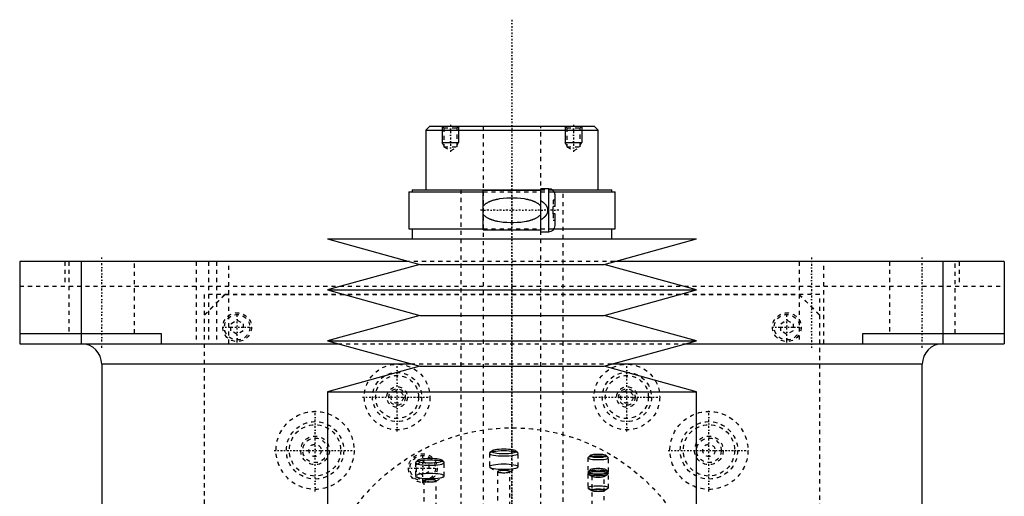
# Model space of a CAD drawing. Extents: x -120 to 120, y -123 to 447.
# Tile 11 of 11: x -120 to 120, y 331 to 447. Entities that reach past the tile are written whole.
import ezdxf

# ---------------------------------------------------------------- set-up
doc = ezdxf.new("R2010")
doc.units = 0
doc.linetypes.add('CENTER', pattern=[1.5, 0.45, -0.5, 0.05, -0.5])
doc.linetypes.add('DASHED', pattern=[2, 1, -1])
for name, color, linetype in [('AM_0', 7, 'CONTINUOUS'), ('AM_10', 7, 'CONTINUOUS'), ('AM_3', 7, 'DASHED'), ('AM_7', 7, 'CENTER')]:
    doc.layers.add(name, color=color, linetype=linetype)

msp = doc.modelspace()

# ---------------------------------------------------------------- linework, layer by layer
at = {"layer": 'AM_0', "color": 7, "linetype": 'CONTINUOUS'}
for p, q in [((-20, 421), (-21, 420)), ((-20, 421), (20, 421)), ((21, 420), (20, 421)), ((-21, 420), (-21, 405.5)), ((-21, 420), (21, 420)), ((21, 405.5), (21, 420)), ((9, 405.75), (7, 405.75)), ((7, 395.25), (7, 405.75)), ((9, 395.25), (9, 405.75)), ((-25.15, 405), (-25.15, 396)), ((-25.15, 405), (-7, 405)), ((-24.35, 405.5), (-24.35, 405)), ((-24.35, 405.5), (7, 405.5)), ((7, 405.3), (-7, 405.3)), ((-7, 395.7), (-7, 405.3)), ((9.83, 405.5), (24.35, 405.5)), ((10.3, 405), (25.15, 405)), ((10.5, 401.4), (10.5, 404.25)), ((24.35, 405), (24.35, 405.5)), ((25.15, 396), (25.15, 405)), ((10.5, 401.4), (10, 401.4)), ((10, 399.6), (10, 401.4)), ((10.5, 399.6), (10, 399.6)), ((10.5, 396.75), (10.5, 399.6)), ((-25.15, 396), (-7, 396)), ((-24.35, 396), (-24.35, 393.5)), ((-7, 395.7), (7, 395.7)), ((7, 395.25), (9, 395.25)), ((10.3, 396), (25.15, 396)), ((24.35, 393.5), (24.35, 396)), ((-45, 393.5), (-22.5, 387.3)), ((-45, 393.5), (45, 393.5)), ((22.5, 387.3), (45, 393.5)), ((-25.04, 388), (-120, 388)), ((-120, 388), (-120, 368)), ((-105, 388), (-105, 368)), ((-22.5, 387.3), (-45, 381.1)), ((-22.5, 387.3), (22.5, 387.3)), ((45, 381.1), (22.5, 387.3)), ((120, 388), (25.04, 388)), ((105, 388), (105, 368)), ((120, 388), (120, 368)), ((-45, 381.1), (-22.5, 374.9)), ((-45, 381.1), (45, 381.1)), ((22.5, 374.9), (45, 381.1)), ((-22.5, 374.9), (-45, 368.7)), ((-22.5, 374.9), (22.5, 374.9)), ((45, 368.7), (22.5, 374.9)), ((-120, 370.5), (-85.5, 370.5)), ((-85.5, 370.5), (-85.5, 368)), ((85.5, 368), (85.5, 370.5)), ((85.5, 370.5), (120, 370.5)), ((-120, 368), (-42.46, 368)), ((-45, 368.7), (-22.5, 362.5)), ((-45, 368.7), (45, 368.7)), ((22.5, 362.5), (45, 368.7)), ((42.46, 368), (120, 368)), ((-100, 363), (-100, 25)), ((-24.34, 363), (-100, 363)), ((-22.5, 362.5), (-45, 356.3)), ((-22.5, 362.5), (22.5, 362.5)), ((45, 356.3), (22.5, 362.5)), ((100, 363), (24.34, 363)), ((100, 25), (100, 363)), ((-45, 356.3), (-45, 306.25)), ((-45, 356.3), (45, 356.3)), ((45, 306.25), (45, 356.3))]:
    msp.add_line(p, q, dxfattribs=at)
for centre, radius, start, end in [((9, 404.25), 1.5, 0, 90), ((9, 396.75), 1.5, 270, 0), ((-105, 363), 5, 0, 90), ((105, 363), 5, 90, 180)]:
    msp.add_arc(centre, radius, start, end, dxfattribs=at)
at = {"layer": 'AM_10', "color": 7, "linetype": 'CONTINUOUS'}
for p, q in [((-17, 421), (-17, 417)), ((-13, 421), (-13, 417)), ((13, 421), (13, 417)), ((17, 421), (17, 417)), ((-16.62, 416.34), (-17, 417)), ((-17, 417), (-13, 417)), ((-13.38, 416.34), (-13, 417)), ((13.38, 416.34), (13, 417)), ((13, 417), (17, 417)), ((16.62, 416.34), (17, 417))]:
    msp.add_line(p, q, dxfattribs=at)
at = {"layer": 'AM_3', "color": 6, "linetype": 'DASHED'}
for p, q in [((-17, 421), (-16.62, 420.62)), ((-16.62, 420.62), (-16.62, 415.94)), ((-16.62, 420.62), (-13.38, 420.62)), ((-13.38, 420.62), (-13, 421)), ((-13.38, 415.94), (-13.38, 420.62)), ((-7, 421), (-7, -97.5)), ((7, -97.5), (7, 421)), ((13, 421), (13.38, 420.62)), ((13.38, 420.62), (13.38, 415.94)), ((13.38, 420.62), (16.62, 420.62)), ((16.62, 420.62), (17, 421)), ((16.62, 415.94), (16.62, 420.62)), ((-16.62, 415.94), (-15, 415)), ((-16.62, 415.94), (-13.38, 415.94)), ((-15, 415), (-13.38, 415.94)), ((13.38, 415.94), (15, 415)), ((13.38, 415.94), (16.62, 415.94)), ((15, 415), (16.62, 415.94)), ((-12.5, 405.5), (-12.5, -56.5)), ((-7, 405), (10.3, 405)), ((7, 405.5), (9.83, 405.5)), ((12.5, -56.5), (12.5, 405.5)), ((10.5, 403), (10, 403)), ((10, 403), (10, 401.4)), ((10, 399.6), (10, 398)), ((10.5, 398), (10, 398)), ((-7, 396), (10.3, 396)), ((-108.97, 388), (-108.97, 382)), ((-108, 388), (-108, 370.5)), ((-92, 370.5), (-92, 388)), ((-77, 388), (-77, 368)), ((-74, 388), (-74, 368)), ((-72, 388), (-72, 368)), ((-69, 368), (-69, 388)), ((25.04, 388), (-25.04, 388)), ((70, 388), (70, 368)), ((76, 368), (76, 388)), ((92, 388), (92, 370.5)), ((108, 370.5), (108, 388)), ((108.97, 388), (108.97, 382)), ((-120, 382), (120, 382)), ((75, 380), (-75, 380)), ((-75, 375), (-70, 380)), ((-75, 380), (-75, 68)), ((-74.95, 374.95), (-69.95, 379.95)), ((-69.95, 379.95), (69.95, 379.95)), ((69.95, 379.95), (74.95, 374.95)), ((70, 380), (75, 375)), ((75, 68), (75, 380)), ((-74.95, 69.05), (-74.95, 374.95)), ((74.95, 374.95), (74.95, 69.05)), ((-68.5, 372.87), (-67, 373.73)), ((-68.5, 371.13), (-68.5, 372.87)), ((-67, 373.73), (-65.5, 372.87)), ((-65.5, 372.87), (-65.5, 371.13)), ((65.5, 372.87), (67, 373.73)), ((65.5, 371.13), (65.5, 372.87)), ((67, 373.73), (68.5, 372.87)), ((68.5, 372.87), (68.5, 371.13)), ((-67, 370.27), (-68.5, 371.13)), ((-65.5, 371.13), (-67, 370.27)), ((67, 370.27), (65.5, 371.13)), ((68.5, 371.13), (67, 370.27)), ((-42.46, 368), (42.46, 368)), ((24.34, 363), (-24.34, 363)), ((-5.5, 341.26), (-5.5, 338.01)), ((-4.95, 341.85), (-5.45, 341.37)), ((1.45, 341.37), (0.95, 341.85)), ((1.5, 338.01), (1.5, 341.26)), ((-23.5, 339), (-23.5, 335.75)), ((-22.95, 339.59), (-23.45, 339.11)), ((-23.25, 338.54), (-21.75, 339.4)), ((-23.25, 336.81), (-23.25, 338.54)), ((-21.75, 339.4), (-20.25, 338.54)), ((-20.25, 338.54), (-20.25, 336.81)), ((-16.55, 339.11), (-17.05, 339.59)), ((-16.5, 335.75), (-16.5, 339)), ((18.5, 340.19), (18.5, 332.87)), ((19.03, 340.74), (18.54, 340.26)), ((23.46, 340.26), (22.97, 340.74)), ((23.5, 332.87), (23.5, 340.19)), ((-21.75, 335.94), (-23.25, 336.81)), ((-20.25, 336.81), (-21.75, 335.94)), ((-5.35, 337.83), (-3.43, 336.75)), ((-3.5, 336.83), (-3.5, 326.49)), ((-0.57, 336.75), (1.35, 337.83)), ((-0.5, 326.49), (-0.5, 336.83)), ((19.03, 337.27), (18.54, 336.79)), ((18.61, 336.22), (19.57, 335.68)), ((22.43, 335.68), (23.39, 336.22)), ((23.46, 336.79), (22.97, 337.27)), ((-23.35, 335.57), (-21.43, 334.49)), ((-21.5, 334.57), (-21.5, 324.23)), ((-18.57, 334.49), (-16.65, 335.57)), ((-18.5, 324.23), (-18.5, 334.57)), ((19.5, 335.75), (19.5, 325.88)), ((22.5, 325.88), (22.5, 335.75)), ((18.61, 332.74), (19.57, 332.2)), ((22.43, 332.2), (23.39, 332.74))]:
    msp.add_line(p, q, dxfattribs=at)
for points in [[(-5.5, 341.26), (-5.43, 341.14), (-5.23, 341.03), (-4.91, 340.92), (-4.47, 340.83), (-3.94, 340.76), (-3.34, 340.7), (-2.68, 340.66), (-2, 340.65), (-1.32, 340.66), (-0.66, 340.7), (-0.06, 340.76), (0.47, 340.83), (0.91, 340.92), (1.23, 341.03), (1.43, 341.14), (1.5, 341.26), (1.43, 341.38), (1.23, 341.49), (0.91, 341.6), (0.47, 341.69), (-0.06, 341.77), (-0.66, 341.82), (-1.32, 341.86), (-2, 341.87), (-2.68, 341.86), (-3.34, 341.82), (-3.94, 341.77), (-4.47, 341.69), (-4.91, 341.6), (-5.23, 341.49), (-5.43, 341.38)], [(-5, 341.75), (-4.94, 341.65), (-4.77, 341.55), (-4.49, 341.46), (-4.12, 341.38), (-3.67, 341.32), (-3.15, 341.27), (-2.59, 341.24), (-2, 341.23), (-1.41, 341.24), (-0.85, 341.27), (-0.33, 341.32), (0.12, 341.38), (0.49, 341.46), (0.77, 341.55), (0.94, 341.65), (1, 341.75), (0.94, 341.85), (0.77, 341.95), (0.49, 342.04), (0.12, 342.12), (-0.33, 342.19), (-0.85, 342.23), (-1.41, 342.26), (-2, 342.27), (-2.59, 342.26), (-3.15, 342.23), (-3.67, 342.19), (-4.12, 342.12), (-4.49, 342.04), (-4.77, 341.95), (-4.94, 341.85)], [(19, 340.68), (19.04, 340.61), (19.15, 340.54), (19.34, 340.48), (19.59, 340.43), (19.89, 340.39), (20.23, 340.36), (20.61, 340.34), (21, 340.33), (21.39, 340.34), (21.77, 340.36), (22.11, 340.39), (22.41, 340.43), (22.66, 340.48), (22.85, 340.54), (22.96, 340.61), (23, 340.68), (22.96, 340.75), (22.85, 340.81), (22.66, 340.87), (22.41, 340.92), (22.11, 340.97), (21.77, 341), (21.39, 341.02), (21, 341.03), (20.61, 341.02), (20.23, 341), (19.89, 340.97), (19.59, 340.92), (19.34, 340.87), (19.15, 340.81), (19.04, 340.75)], [(-23.5, 339), (-23.43, 338.88), (-23.23, 338.77), (-22.91, 338.67), (-22.47, 338.57), (-21.94, 338.5), (-21.34, 338.44), (-20.68, 338.41), (-20, 338.4), (-19.32, 338.41), (-18.66, 338.44), (-18.06, 338.5), (-17.53, 338.57), (-17.09, 338.67), (-16.77, 338.77), (-16.57, 338.88), (-16.5, 339), (-16.57, 339.12), (-16.77, 339.24), (-17.09, 339.34), (-17.53, 339.43), (-18.06, 339.51), (-18.66, 339.56), (-19.32, 339.6), (-20, 339.61), (-20.68, 339.6), (-21.34, 339.56), (-21.94, 339.51), (-22.47, 339.43), (-22.91, 339.34), (-23.23, 339.24), (-23.43, 339.12)], [(-23, 339.5), (-22.94, 339.39), (-22.77, 339.3), (-22.49, 339.21), (-22.12, 339.13), (-21.67, 339.06), (-21.15, 339.01), (-20.59, 338.98), (-20, 338.97), (-19.41, 338.98), (-18.85, 339.01), (-18.33, 339.06), (-17.88, 339.13), (-17.51, 339.21), (-17.23, 339.3), (-17.06, 339.39), (-17, 339.5), (-17.06, 339.6), (-17.23, 339.69), (-17.51, 339.78), (-17.88, 339.86), (-18.33, 339.93), (-18.85, 339.98), (-19.41, 340.01), (-20, 340.02), (-20.59, 340.01), (-21.15, 339.98), (-21.67, 339.93), (-22.12, 339.86), (-22.49, 339.78), (-22.77, 339.69), (-22.94, 339.6)], [(-5.5, 338.01), (-5.43, 337.89), (-5.23, 337.78), (-4.91, 337.67), (-4.47, 337.58), (-3.94, 337.51), (-3.34, 337.45), (-2.68, 337.41), (-2, 337.4), (-1.32, 337.41), (-0.66, 337.45), (-0.06, 337.51), (0.47, 337.58), (0.91, 337.67), (1.23, 337.78), (1.43, 337.89), (1.5, 338.01), (1.43, 338.13), (1.23, 338.24), (0.91, 338.35), (0.47, 338.44), (-0.06, 338.52), (-0.66, 338.57), (-1.32, 338.61), (-2, 338.62), (-2.68, 338.61), (-3.34, 338.57), (-3.94, 338.52), (-4.47, 338.44), (-4.91, 338.35), (-5.23, 338.24), (-5.43, 338.13)], [(18.5, 340.19), (18.55, 340.1), (18.69, 340.02), (18.92, 339.94), (19.23, 339.88), (19.61, 339.82), (20.04, 339.78), (20.51, 339.76), (21, 339.75), (21.49, 339.76), (21.96, 339.78), (22.39, 339.82), (22.77, 339.88), (23.08, 339.94), (23.31, 340.02), (23.45, 340.1), (23.5, 340.19), (23.45, 340.27), (23.31, 340.35), (23.08, 340.43), (22.77, 340.49), (22.39, 340.55), (21.96, 340.59), (21.49, 340.61), (21, 340.62), (20.51, 340.61), (20.04, 340.59), (19.61, 340.55), (19.23, 340.49), (18.92, 340.43), (18.69, 340.35), (18.55, 340.27)], [(-23.5, 335.75), (-23.43, 335.63), (-23.23, 335.52), (-22.91, 335.42), (-22.47, 335.32), (-21.94, 335.25), (-21.34, 335.19), (-20.68, 335.16), (-20, 335.15), (-19.32, 335.16), (-18.66, 335.19), (-18.06, 335.25), (-17.53, 335.32), (-17.09, 335.42), (-16.77, 335.52), (-16.57, 335.63), (-16.5, 335.75), (-16.57, 335.87), (-16.77, 335.99), (-17.09, 336.09), (-17.53, 336.18), (-18.06, 336.26), (-18.66, 336.31), (-19.32, 336.35), (-20, 336.36), (-20.68, 336.35), (-21.34, 336.31), (-21.94, 336.26), (-22.47, 336.18), (-22.91, 336.09), (-23.23, 335.99), (-23.43, 335.87)], [(-3.5, 336.83), (-3.47, 336.78), (-3.39, 336.73), (-3.25, 336.68), (-3.06, 336.65), (-2.83, 336.61), (-2.57, 336.59), (-2.29, 336.57), (-2, 336.57), (-1.71, 336.57), (-1.43, 336.59), (-1.17, 336.61), (-0.94, 336.65), (-0.75, 336.68), (-0.61, 336.73), (-0.53, 336.78), (-0.5, 336.83), (-0.53, 336.88), (-0.61, 336.93), (-0.75, 336.97), (-0.94, 337.01), (-1.17, 337.05), (-1.43, 337.07), (-1.71, 337.08), (-2, 337.09), (-2.29, 337.08), (-2.57, 337.07), (-2.83, 337.05), (-3.06, 337.01), (-3.25, 336.97), (-3.39, 336.93), (-3.47, 336.88)], [(18.5, 336.71), (18.55, 336.63), (18.69, 336.55), (18.92, 336.47), (19.23, 336.41), (19.61, 336.35), (20.04, 336.31), (20.51, 336.29), (21, 336.28), (21.49, 336.29), (21.96, 336.31), (22.39, 336.35), (22.77, 336.41), (23.08, 336.47), (23.31, 336.55), (23.45, 336.63), (23.5, 336.71), (23.45, 336.8), (23.31, 336.88), (23.08, 336.95), (22.77, 337.02), (22.39, 337.07), (21.96, 337.11), (21.49, 337.14), (21, 337.15), (20.51, 337.14), (20.04, 337.11), (19.61, 337.07), (19.23, 337.02), (18.92, 336.95), (18.69, 336.88), (18.55, 336.8)], [(18.5, 336.34), (18.55, 336.26), (18.69, 336.18), (18.92, 336.1), (19.23, 336.04), (19.61, 335.98), (20.04, 335.94), (20.51, 335.92), (21, 335.91), (21.49, 335.92), (21.96, 335.94), (22.39, 335.98), (22.77, 336.04), (23.08, 336.1), (23.31, 336.18), (23.45, 336.26), (23.5, 336.34), (23.45, 336.43), (23.31, 336.51), (23.08, 336.59), (22.77, 336.65), (22.39, 336.71), (21.96, 336.75), (21.49, 336.77), (21, 336.78), (20.51, 336.77), (20.04, 336.75), (19.61, 336.71), (19.23, 336.65), (18.92, 336.59), (18.69, 336.51), (18.55, 336.43)], [(19, 337.2), (19.04, 337.14), (19.15, 337.07), (19.34, 337.01), (19.59, 336.96), (19.89, 336.92), (20.23, 336.88), (20.61, 336.86), (21, 336.86), (21.39, 336.86), (21.77, 336.88), (22.11, 336.92), (22.41, 336.96), (22.66, 337.01), (22.85, 337.07), (22.96, 337.14), (23, 337.2), (22.96, 337.27), (22.85, 337.34), (22.66, 337.4), (22.41, 337.45), (22.11, 337.49), (21.77, 337.53), (21.39, 337.55), (21, 337.55), (20.61, 337.55), (20.23, 337.53), (19.89, 337.49), (19.59, 337.45), (19.34, 337.4), (19.15, 337.34), (19.04, 337.27)], [(19.5, 335.75), (19.53, 335.7), (19.61, 335.65), (19.75, 335.61), (19.94, 335.57), (20.17, 335.54), (20.43, 335.51), (20.71, 335.5), (21, 335.49), (21.29, 335.5), (21.57, 335.51), (21.83, 335.54), (22.06, 335.57), (22.25, 335.61), (22.39, 335.65), (22.47, 335.7), (22.5, 335.75), (22.47, 335.8), (22.39, 335.85), (22.25, 335.9), (22.06, 335.94), (21.83, 335.97), (21.57, 335.99), (21.29, 336.01), (21, 336.01), (20.71, 336.01), (20.43, 335.99), (20.17, 335.97), (19.94, 335.94), (19.75, 335.9), (19.61, 335.85), (19.53, 335.8)], [(-21.5, 334.57), (-21.47, 334.52), (-21.39, 334.47), (-21.25, 334.43), (-21.06, 334.39), (-20.83, 334.35), (-20.57, 334.33), (-20.29, 334.32), (-20, 334.31), (-19.71, 334.32), (-19.43, 334.33), (-19.17, 334.35), (-18.94, 334.39), (-18.75, 334.43), (-18.61, 334.47), (-18.53, 334.52), (-18.5, 334.57), (-18.53, 334.62), (-18.61, 334.67), (-18.75, 334.72), (-18.94, 334.76), (-19.17, 334.79), (-19.43, 334.81), (-19.71, 334.83), (-20, 334.83), (-20.29, 334.83), (-20.57, 334.81), (-20.83, 334.79), (-21.06, 334.76), (-21.25, 334.72), (-21.39, 334.67), (-21.47, 334.62)], [(18.5, 332.87), (18.55, 332.79), (18.69, 332.71), (18.92, 332.63), (19.23, 332.56), (19.61, 332.51), (20.04, 332.47), (20.51, 332.45), (21, 332.44), (21.49, 332.45), (21.96, 332.47), (22.39, 332.51), (22.77, 332.56), (23.08, 332.63), (23.31, 332.71), (23.45, 332.79), (23.5, 332.87), (23.45, 332.96), (23.31, 333.04), (23.08, 333.11), (22.77, 333.18), (22.39, 333.23), (21.96, 333.27), (21.49, 333.3), (21, 333.31), (20.51, 333.3), (20.04, 333.27), (19.61, 333.23), (19.23, 333.18), (18.92, 333.11), (18.69, 333.04), (18.55, 332.96)], [(19.5, 332.28), (19.53, 332.23), (19.61, 332.18), (19.75, 332.14), (19.94, 332.1), (20.17, 332.06), (20.43, 332.04), (20.71, 332.03), (21, 332.02), (21.29, 332.03), (21.57, 332.04), (21.83, 332.06), (22.06, 332.1), (22.25, 332.14), (22.39, 332.18), (22.47, 332.23), (22.5, 332.28), (22.47, 332.33), (22.39, 332.38), (22.25, 332.43), (22.06, 332.46), (21.83, 332.5), (21.57, 332.52), (21.29, 332.54), (21, 332.54), (20.71, 332.54), (20.43, 332.52), (20.17, 332.5), (19.94, 332.46), (19.75, 332.43), (19.61, 332.38), (19.53, 332.33)]]:
    msp.add_lwpolyline(points, close=True, dxfattribs=at)
for points in [[(-7, 401.5, 0), (-6.96, 401.56, 0), (-6.87, 401.67, 0), (-6.77, 401.77, 0), (-6.72, 401.82, 0), (-6.68, 401.86, 0), (-6.58, 401.95, 0), (-6.47, 402.04, 0), (-6.37, 402.12, 0), (-6.26, 402.19, 0), (-6.15, 402.26, 0), (-6.1, 402.3, 0), (-6.04, 402.33, 0), (-5.93, 402.4, 0), (-5.81, 402.46, 0), (-5.69, 402.52, 0), (-5.57, 402.58, 0), (-5.45, 402.64, 0), (-5.39, 402.66, 0), (-5.33, 402.69, 0), (-5.2, 402.74, 0), (-5.08, 402.79, 0), (-5.02, 402.81, 0), (-4.95, 402.84, 0), (-4.82, 402.88, 0), (-4.69, 402.93, 0), (-4.63, 402.95, 0), (-4.56, 402.97, 0), (-4.43, 403.01, 0), (-4.3, 403.05, 0), (-4.16, 403.08, 0), (-4.02, 403.12, 0), (-3.89, 403.15, 0), (-3.82, 403.17, 0), (-3.75, 403.18, 0), (-3.61, 403.21, 0), (-3.47, 403.24, 0), (-2.98, 403.33, 0), (-2.12, 403.45, 0), (-1.26, 403.52, 0), (-0.42, 403.55, 0), (0, 403.56, 0), (0.42, 403.55, 0), (1.26, 403.52, 0), (2.12, 403.45, 0), (2.98, 403.33, 0), (3.47, 403.24, 0), (3.61, 403.21, 0), (3.75, 403.18, 0), (3.82, 403.17, 0), (3.89, 403.15, 0), (4.02, 403.12, 0), (4.16, 403.08, 0), (4.3, 403.05, 0), (4.43, 403.01, 0), (4.56, 402.97, 0), (4.63, 402.95, 0), (4.69, 402.93, 0), (4.82, 402.88, 0), (4.95, 402.84, 0), (5.02, 402.81, 0), (5.08, 402.79, 0), (5.2, 402.74, 0), (5.33, 402.69, 0), (5.39, 402.66, 0), (5.45, 402.64, 0), (5.57, 402.58, 0), (5.69, 402.52, 0), (5.81, 402.46, 0), (5.93, 402.4, 0), (6.04, 402.33, 0), (6.1, 402.3, 0), (6.15, 402.26, 0), (6.26, 402.19, 0), (6.37, 402.12, 0), (6.47, 402.04, 0), (6.58, 401.95, 0), (6.68, 401.86, 0), (6.72, 401.82, 0), (6.77, 401.77, 0), (6.87, 401.67, 0), (6.96, 401.56, 0), (7, 401.5, 0)], [(7, 402.85, 0), (7.15, 402.76, 0), (7.31, 402.66, 0), (7.36, 402.62, 0), (7.41, 402.59, 0), (7.43, 402.57, 0), (7.45, 402.56, 0), (7.5, 402.52, 0), (7.54, 402.49, 0), (7.59, 402.46, 0), (7.63, 402.42, 0), (7.68, 402.38, 0), (7.7, 402.37, 0), (7.72, 402.35, 0), (7.76, 402.31, 0), (7.8, 402.27, 0), (7.82, 402.26, 0), (7.84, 402.24, 0), (7.88, 402.2, 0), (7.92, 402.16, 0), (7.94, 402.14, 0), (7.96, 402.12, 0), (8, 402.08, 0), (8.04, 402.04, 0), (8.07, 402, 0), (8.11, 401.96, 0), (8.14, 401.92, 0), (8.16, 401.9, 0), (8.18, 401.88, 0), (8.21, 401.83, 0), (8.24, 401.79, 0), (8.27, 401.75, 0), (8.3, 401.7, 0), (8.33, 401.66, 0), (8.35, 401.63, 0), (8.36, 401.61, 0), (8.39, 401.56, 0), (8.42, 401.51, 0), (8.45, 401.46, 0), (8.47, 401.41, 0), (8.5, 401.36, 0), (8.51, 401.33, 0), (8.52, 401.3, 0), (8.54, 401.25, 0), (8.57, 401.2, 0), (8.58, 401.14, 0), (8.6, 401.09, 0), (8.62, 401.03, 0), (8.63, 401, 0), (8.63, 400.98, 0), (8.65, 400.92, 0), (8.66, 400.86, 0), (8.67, 400.81, 0), (8.68, 400.75, 0), (8.68, 400.69, 0), (8.69, 400.67, 0), (8.69, 400.64, 0), (8.69, 400.58, 0), (8.69, 400.53, 0), (8.69, 400.5, 0), (8.69, 400.47, 0), (8.69, 400.42, 0), (8.69, 400.36, 0), (8.69, 400.33, 0), (8.68, 400.31, 0), (8.68, 400.25, 0), (8.67, 400.19, 0), (8.66, 400.14, 0), (8.65, 400.08, 0), (8.63, 400.02, 0), (8.63, 400, 0), (8.62, 399.97, 0), (8.6, 399.91, 0), (8.58, 399.86, 0), (8.57, 399.8, 0), (8.54, 399.75, 0), (8.52, 399.7, 0), (8.51, 399.67, 0), (8.5, 399.64, 0), (8.47, 399.59, 0), (8.45, 399.54, 0), (8.42, 399.49, 0), (8.39, 399.44, 0), (8.36, 399.39, 0), (8.35, 399.37, 0), (8.33, 399.34, 0), (8.3, 399.3, 0), (8.27, 399.25, 0), (8.24, 399.21, 0), (8.21, 399.17, 0), (8.18, 399.12, 0), (8.16, 399.1, 0), (8.14, 399.08, 0), (8.11, 399.04, 0), (8.07, 399, 0), (8.04, 398.96, 0), (8, 398.92, 0), (7.96, 398.88, 0), (7.94, 398.86, 0), (7.92, 398.84, 0), (7.88, 398.8, 0), (7.84, 398.76, 0), (7.82, 398.74, 0), (7.8, 398.73, 0), (7.76, 398.69, 0), (7.72, 398.65, 0), (7.7, 398.63, 0), (7.68, 398.62, 0), (7.63, 398.58, 0), (7.59, 398.54, 0), (7.54, 398.51, 0), (7.5, 398.48, 0), (7.45, 398.44, 0), (7.43, 398.43, 0), (7.41, 398.41, 0), (7.36, 398.38, 0), (7.31, 398.34, 0), (7.15, 398.24, 0), (7, 398.15, 0)], [(7, 399.5, 0), (6.96, 399.44, 0), (6.87, 399.33, 0), (6.77, 399.23, 0), (6.72, 399.18, 0), (6.68, 399.14, 0), (6.58, 399.05, 0), (6.47, 398.96, 0), (6.37, 398.88, 0), (6.26, 398.81, 0), (6.15, 398.74, 0), (6.1, 398.7, 0), (6.04, 398.67, 0), (5.93, 398.6, 0), (5.81, 398.54, 0), (5.69, 398.48, 0), (5.57, 398.42, 0), (5.45, 398.36, 0), (5.39, 398.34, 0), (5.33, 398.31, 0), (5.2, 398.26, 0), (5.08, 398.21, 0), (5.02, 398.19, 0), (4.95, 398.16, 0), (4.82, 398.12, 0), (4.69, 398.07, 0), (4.63, 398.05, 0), (4.56, 398.03, 0), (4.43, 397.99, 0), (4.3, 397.95, 0), (4.16, 397.92, 0), (4.02, 397.88, 0), (3.89, 397.85, 0), (3.82, 397.83, 0), (3.75, 397.82, 0), (3.61, 397.79, 0), (3.47, 397.76, 0), (2.98, 397.67, 0), (2.12, 397.55, 0), (1.26, 397.48, 0), (0.42, 397.45, 0), (0, 397.44, 0), (-0.42, 397.45, 0), (-1.26, 397.48, 0), (-2.12, 397.55, 0), (-2.98, 397.67, 0), (-3.47, 397.76, 0), (-3.61, 397.79, 0), (-3.75, 397.82, 0), (-3.82, 397.83, 0), (-3.89, 397.85, 0), (-4.02, 397.88, 0), (-4.16, 397.92, 0), (-4.3, 397.95, 0), (-4.43, 397.99, 0), (-4.56, 398.03, 0), (-4.63, 398.05, 0), (-4.69, 398.07, 0), (-4.82, 398.12, 0), (-4.95, 398.16, 0), (-5.02, 398.19, 0), (-5.08, 398.21, 0), (-5.2, 398.26, 0), (-5.33, 398.31, 0), (-5.39, 398.34, 0), (-5.45, 398.36, 0), (-5.57, 398.42, 0), (-5.69, 398.48, 0), (-5.81, 398.54, 0), (-5.93, 398.6, 0), (-6.04, 398.67, 0), (-6.1, 398.7, 0), (-6.15, 398.74, 0), (-6.26, 398.81, 0), (-6.37, 398.88, 0), (-6.47, 398.96, 0), (-6.58, 399.05, 0), (-6.68, 399.14, 0), (-6.72, 399.18, 0), (-6.77, 399.23, 0), (-6.87, 399.33, 0), (-6.96, 399.44, 0), (-7, 399.5, 0)]]:
    msp.add_polyline3d(points, dxfattribs=at)
for centre, radius in [((-67, 372), 3.5), ((-67, 372), 3.1), ((67, 372), 3.5), ((67, 372), 3.1), ((-28, 355), 8), ((28, 355), 8), ((-28, 355), 6), ((-28, 355), 5.25), ((28, 355), 6), ((28, 355), 5.25), ((-28, 355), 2.5), ((-28, 355), 2), ((-28, 355), 1.5), ((28, 355), 2.5), ((28, 355), 2), ((28, 355), 1.5), ((-48, 342), 9.5), ((48, 342), 9.5), ((-48, 342), 7), ((-48, 342), 6.25), ((48, 342), 7), ((48, 342), 6.25), ((0, 300), 47.5), ((-48, 342), 3.5), ((-48, 342), 3), ((-48, 342), 1.5), ((48, 342), 3.5), ((48, 342), 3), ((48, 342), 1.5), ((-21.75, 337.67), 3.5), ((-21.75, 337.67), 3.1)]:
    msp.add_circle(centre, radius, dxfattribs=at)
at = {"layer": 'AM_7', "color": 4, "linetype": 'CENTER'}
for p, q in [((0, 446.93), (0, -123.42)), ((-15, 421.3), (-15, 414.7)), ((15, 421.3), (15, 414.7)), ((0, 410.46), (0, 301.29)), ((11.38, 400.5), (-7.88, 400.5)), ((-100, 367), (-100, 389)), ((73, 389), (73, 367)), ((100, 367), (100, 389)), ((0, -18.4), (0, 386.4)), ((-67, 368.32), (-67, 375.68)), ((67, 368.32), (67, 375.68)), ((-70.67, 372), (-63.32, 372)), ((63.33, 372), (70.68, 372)), ((-28, 346.6), (-28, 363.4)), ((28, 346.6), (28, 363.4)), ((-36.4, 355), (-19.6, 355)), ((19.6, 355), (36.4, 355)), ((-48, 332.02), (-48, 351.98)), ((48, 332.02), (48, 351.98)), ((-57.97, 342), (-38.02, 342)), ((-21.75, 334), (-21.75, 341.35)), ((38.03, 342), (57.98, 342)), ((-25.43, 337.67), (-18.07, 337.67))]:
    msp.add_line(p, q, dxfattribs=at)

doc.saveas('drawing.dxf')
